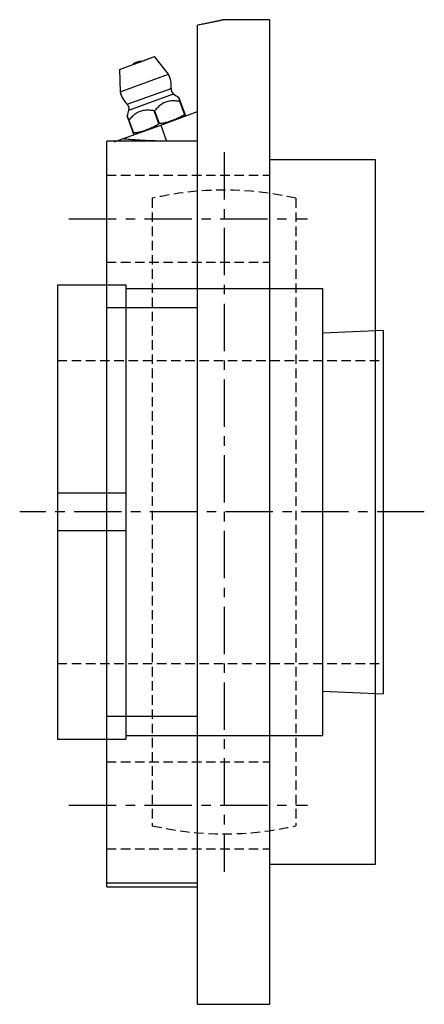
# Model space of a CAD drawing. Extents: x -140 to 304, y -140 to 304.
# Tile 16 of 16: x 197 to 304, y -130 to 130. Entities that reach past the tile are written whole.
import ezdxf

# ---------------------------------------------------------------- set-up
doc = ezdxf.new("R2010")
doc.units = 0
doc.header["$LTSCALE"] = 10
doc.linetypes.add('CENTER', pattern=[2, 1.25, -0.25, 0.25, -0.25])
doc.linetypes.add('HIDDEN', pattern=[0.375, 0.25, -0.125])
doc.layers.get('0').update_dxf_attribs({"linetype": 'CONTINUOUS'})
doc.layers.add('CENTER', color=1, linetype='CENTER')
doc.layers.add('HIDDEN', color=3, linetype='HIDDEN')

msp = doc.modelspace()

# ---------------------------------------------------------------- linework, layer by layer
for p, q in [((244.1, 91.92), (244.1, 128.57)), ((263.1, 130), (251.1, 130)), ((263.1, 130), (263.1, -130)), ((223.45, 116.86), (232.75, 120.25)), ((228.58, 118.73), (232.75, 120.25)), ((236.39, 115.65), (232.75, 120.25)), ((227.62, 118.38), (227.81, 118.45)), ((227.97, 118.73), (228.09, 118.78)), ((228.09, 118.78), (227.97, 118.73)), ((228.29, 118.63), (228.39, 118.66)), ((223.45, 116.86), (223.63, 110.99)), ((223.63, 110.99), (236.39, 115.65)), ((236.15, 115.56), (236.39, 115.65)), ((225.51, 107.65), (237.1, 111.87)), ((236.86, 111.79), (237.1, 111.87)), ((225.98, 106.12), (237.73, 110.41)), ((237.42, 110.29), (237.73, 110.41)), ((240.67, 105.09), (239.45, 108.41)), ((239.49, 108.43), (240.71, 105.1)), ((232.65, 105.94), (232.74, 105.97)), ((233.87, 102.61), (232.65, 105.94)), ((232.74, 105.97), (233.95, 102.64)), ((234.37, 102.19), (244.1, 105.74)), ((239.98, 104.23), (239.98, 104.23)), ((239.98, 104.23), (239.98, 104.23)), ((224.28, 98.52), (234.37, 102.19)), ((227.11, 100.15), (225.9, 103.48)), ((225.94, 103.49), (227.15, 100.16)), ((233.87, 102.61), (233.95, 102.64)), ((234.37, 102.19), (235.92, 97.93)), ((244.1, 97.93), (220.1, 97.93)), ((220.1, -99), (220.1, 97.93)), ((222.17, 97.75), (224.28, 98.52)), ((244.1, 97.93), (235.92, 97.93)), ((244.1, -91.92), (244.1, 91.92)), ((291.1, 93), (263.1, 93)), ((291.1, -93), (291.1, 93)), ((207.1, 60), (225.1, 60)), ((207.1, 60), (207.1, -60)), ((225.1, 60), (225.1, -60)), ((225.1, 59), (277.1, 59)), ((277.1, 59), (277.1, -59)), ((220.1, 53.99), (244.1, 53.99)), ((277.1, 47.33), (293.1, 48)), ((293.1, 48), (293.1, -48)), ((225.1, 5), (207.1, 5)), ((225.1, -5), (207.1, -5)), ((277.1, -47.33), (293.1, -48)), ((244.1, -53.99), (220.1, -53.99)), ((225.1, -59), (277.1, -59)), ((207.1, -60), (225.1, -60)), ((244.1, -130), (244.1, -91.99)), ((263.1, -93), (291.1, -93)), ((220.1, -97.93), (244.1, -97.93)), ((220.1, -99), (244.1, -99)), ((244.1, -130), (263.1, -130))]:
    msp.add_line(p, q)
for points in [[(251.1, 130), (251.1, 130), (251.08, 130), (251.06, 129.99), (251.03, 129.98), (251, 129.98), (250.95, 129.97), (250.9, 129.95), (250.83, 129.94), (250.76, 129.92), (250.68, 129.9), (250.59, 129.88), (250.5, 129.86), (250.39, 129.84), (250.27, 129.81), (250.15, 129.78), (250.02, 129.75), (249.87, 129.72), (249.72, 129.69), (249.57, 129.65), (249.4, 129.62), (249.22, 129.58), (249.04, 129.54), (248.84, 129.5), (248.64, 129.46), (248.43, 129.41), (248.22, 129.37), (247.99, 129.32), (247.76, 129.27), (247.52, 129.22), (247.27, 129.17), (247.02, 129.12), (246.75, 129.07), (246.48, 129.01), (246.21, 128.96), (245.92, 128.9), (245.64, 128.85), (245.34, 128.79), (245.04, 128.74), (244.73, 128.68), (244.42, 128.62), (244.1, 128.57)], [(239.49, 108.43), (239.44, 108.57), (239.39, 108.71), (239.34, 108.84), (239.3, 108.97), (239.26, 109.08), (239.22, 109.18), (239.19, 109.27), (239.16, 109.35), (239.14, 109.41), (239.12, 109.46), (239.11, 109.48), (239.11, 109.49), (239.11, 109.48), (239.12, 109.46), (239.14, 109.41), (239.16, 109.35), (239.19, 109.27), (239.22, 109.18), (239.26, 109.08), (239.3, 108.97), (239.34, 108.84), (239.39, 108.71), (239.44, 108.57), (239.49, 108.43)], [(239.45, 108.41), (239.12, 108.46), (238.79, 108.49), (238.47, 108.52), (238.14, 108.54), (237.82, 108.56), (237.5, 108.56), (237.19, 108.55), (236.88, 108.52), (236.58, 108.48), (236.28, 108.42), (235.99, 108.35), (235.71, 108.26), (235.43, 108.14), (235.16, 108.01), (234.89, 107.87), (234.63, 107.7), (234.38, 107.52), (234.13, 107.33), (233.89, 107.13), (233.65, 106.91), (233.42, 106.68), (233.19, 106.45), (232.97, 106.21), (232.74, 105.97)], [(225.9, 103.48), (225.85, 103.62), (225.8, 103.76), (225.75, 103.89), (225.7, 104.01), (225.66, 104.13), (225.62, 104.23), (225.59, 104.32), (225.56, 104.4), (225.54, 104.46), (225.52, 104.51), (225.51, 104.53), (225.51, 104.54), (225.51, 104.53), (225.52, 104.51), (225.54, 104.46), (225.56, 104.4), (225.59, 104.32), (225.62, 104.23), (225.66, 104.13), (225.7, 104.01), (225.75, 103.89), (225.8, 103.76), (225.85, 103.62), (225.9, 103.48)], [(232.65, 105.94), (232.32, 105.98), (231.99, 106.02), (231.67, 106.05), (231.35, 106.07), (231.02, 106.08), (230.71, 106.08), (230.39, 106.07), (230.08, 106.05), (229.78, 106.01), (229.48, 105.95), (229.19, 105.87), (228.91, 105.78), (228.63, 105.67), (228.36, 105.54), (228.09, 105.39), (227.83, 105.23), (227.58, 105.05), (227.33, 104.85), (227.09, 104.65), (226.86, 104.43), (226.62, 104.21), (226.39, 103.97), (226.17, 103.74), (225.94, 103.49)], [(233.95, 102.64), (234.25, 102.65), (234.55, 102.68), (234.85, 102.72), (235.15, 102.77), (235.45, 102.84), (235.75, 102.91), (236.05, 102.98), (236.34, 103.07), (236.63, 103.16), (236.91, 103.25), (237.19, 103.35), (237.46, 103.44), (237.73, 103.54), (238, 103.65), (238.28, 103.76), (238.56, 103.88), (238.83, 104), (239.11, 104.13), (239.39, 104.27), (239.66, 104.41), (239.92, 104.57), (240.18, 104.73), (240.43, 104.9), (240.67, 105.09)], [(240.71, 105.1), (240.74, 105.02), (240.76, 104.94), (240.78, 104.88), (240.8, 104.83), (240.82, 104.79), (240.83, 104.76), (240.84, 104.73), (240.85, 104.71), (240.85, 104.7), (240.86, 104.69), (240.86, 104.68), (240.86, 104.68), (240.86, 104.68), (240.86, 104.69), (240.85, 104.7), (240.85, 104.71), (240.84, 104.73), (240.83, 104.76), (240.82, 104.79), (240.8, 104.83), (240.78, 104.88), (240.76, 104.94), (240.74, 105.02), (240.71, 105.1)], [(227.15, 100.16), (227.45, 100.17), (227.75, 100.2), (228.05, 100.24), (228.35, 100.3), (228.66, 100.36), (228.95, 100.43), (229.25, 100.51), (229.54, 100.59), (229.83, 100.68), (230.12, 100.77), (230.39, 100.87), (230.66, 100.97), (230.93, 101.07), (231.2, 101.17), (231.48, 101.28), (231.76, 101.4), (232.04, 101.52), (232.31, 101.65), (232.59, 101.79), (232.86, 101.94), (233.12, 102.09), (233.38, 102.25), (233.63, 102.43), (233.87, 102.61)], [(227.11, 100.15), (227.14, 100.06), (227.17, 99.99), (227.19, 99.93), (227.21, 99.88), (227.22, 99.84), (227.24, 99.8), (227.24, 99.78), (227.25, 99.76), (227.26, 99.74), (227.26, 99.73), (227.26, 99.73), (227.26, 99.73), (227.26, 99.73), (227.26, 99.73), (227.26, 99.74), (227.25, 99.76), (227.24, 99.78), (227.24, 99.8), (227.22, 99.84), (227.21, 99.88), (227.19, 99.93), (227.17, 99.99), (227.14, 100.06), (227.11, 100.15)], [(235.92, 97.93), (235.42, 97.93), (234.92, 97.94), (234.41, 97.94), (233.9, 97.95), (233.39, 97.96), (232.88, 97.97), (232.37, 97.99), (231.86, 98.01), (231.35, 98.03), (230.85, 98.05), (230.35, 98.07), (229.85, 98.09), (229.36, 98.12), (228.88, 98.15), (228.41, 98.18), (227.95, 98.21), (227.49, 98.24), (227.05, 98.28), (226.61, 98.31), (226.19, 98.35), (225.78, 98.38), (225.38, 98.42), (225, 98.45), (224.63, 98.48), (224.28, 98.52)]]:
    msp.add_lwpolyline(points)
for centre, radius, start, end in [((229.09, 115.66), 3.27, 110.0223, 130.6591), ((229.09, 115.66), 3.27, 108.9463, 110.0223), ((229.21, 115.7), 3.27, 110.0223, 111.0982), ((229.21, 115.7), 3.27, 89.3854, 110.0223), ((230.33, 112.56), 6.8, 354.2217, 26.967), ((238.74, 111.71), 1.65, 174.2217, 232.1587), ((230.26, 112.53), 6.8, 193.0775, 225.8228), ((245.23, 120.24), 12.37, 232.6757, 240.3414), ((224.36, 106.47), 1.65, 347.8858, 45.8228), ((213.9, 108.83), 12.37, 339.7323, 347.3688), ((238.57, 108.1), 4.12, 290, 290.0223), ((238.57, 108.1), 4.12, 290.0223, 303.814), ((226.82, 103.82), 4.12, 276.2319, 287.2168)]:
    msp.add_arc(centre, radius, start, end)
at = {"layer": 'CENTER'}
for p, q in [((251.1, 95), (251.1, -95)), ((210.1, 77.43), (273.1, 77.43)), ((304, 0), (197.1, 0)), ((210.1, -77.43), (273.1, -77.43))]:
    msp.add_line(p, q, dxfattribs=at)
at = {"layer": 'HIDDEN'}
for p, q in [((220.1, 88.93), (263.1, 88.93)), ((232.1, 82.85), (232.1, -82.85)), ((270.1, 82.85), (270.1, -82.85)), ((220.1, 65.93), (263.1, 65.93)), ((207.1, 40), (293.1, 40)), ((207.1, -40), (293.1, -40)), ((220.1, -65.93), (263.1, -65.93)), ((220.1, -88.93), (263.1, -88.93))]:
    msp.add_line(p, q, dxfattribs=at)
for start, end in [(77.0836, 102.9164), (257.0836, 282.9164)]:
    msp.add_arc((251.1, 0), 85, start, end, dxfattribs=at)

doc.saveas('drawing.dxf')
